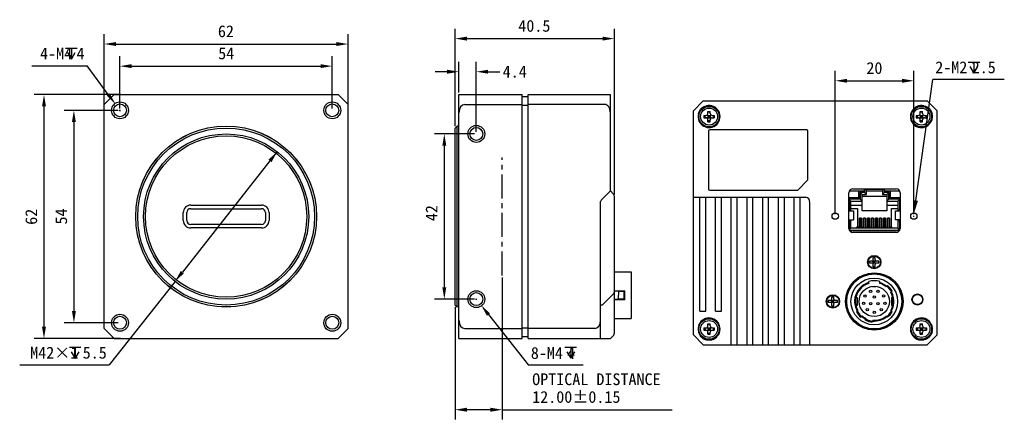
# Model space of a CAD drawing. Header units: millimetres. Extents: x 31 to 282, y 88 to 191.
import ezdxf

# ---------------------------------------------------------------- set-up
doc = ezdxf.new("R2010")
doc.units = ezdxf.units.MM
doc.header["$LTSCALE"] = 16.335
doc.header["$PDMODE"] = 3
doc.header["$PDSIZE"] = 8
doc.linetypes.add('CENTER', pattern=[0.6, 0.375, -0.075, 0.075, -0.075])
doc.layers.get('0').update_dxf_attribs({"linetype": 'CONTINUOUS'})
doc.layers.get('Defpoints').update_dxf_attribs({"linetype": 'CONTINUOUS'})
for name, color, linetype in [('00_COMPONENTS', 7, 'CONTINUOUS'), ('05_ALL_CURVES', 7, 'CONTINUOUS'), ('51__DRAFT_DIMS', 7, 'CONTINUOUS')]:
    doc.layers.add(name, color=color, linetype=linetype)
doc.styles.get("Standard").update_dxf_attribs({"font": 'simfang.ttf'})
doc.dimstyles.new('DIMSTYLE_1', dxfattribs={"dimtxt": 3, "dimasz": 3, "dimexe": 2.5, "dimexo": 0.5, "dimgap": 0.75, "dimtad": 1, "dimdsep": 46, "dimtxsty": 'STANDARD', "dimblk": '_FILLED', "dimblk1": '_FILLED', "dimblk2": '_FILLED', "dimcen": 0.09, "dimclrt": 3, "dimazin": 2, "dimtp": 0.3, "dimtm": 0.3, "dimtfac": 1, "dimtofl": 0, "dimtmove": 0, "dimatfit": 3, "dimldrblk": '_FILLED', "dimfxl": 1, "dimtolj": 1, "dimarcsym": 0})
doc.dimstyles.new('DIMSTYLE_2', dxfattribs={"dimtxt": 3, "dimasz": 3, "dimexe": 2.5, "dimexo": 0.5, "dimtad": 1, "dimdsep": 46, "dimtxsty": 'STANDARD', "dimblk": '_FILLED', "dimblk1": '_FILLED', "dimblk2": '_FILLED', "dimcen": 0.09, "dimclrt": 3, "dimazin": 2, "dimtp": 0.3, "dimtm": 0.3, "dimtfac": 1, "dimtmove": 0, "dimatfit": 2, "dimldrblk": '_FILLED', "dimfxl": 1, "dimtolj": 1, "dimarcsym": 0})
doc.dimstyles.new('DIMSTYLE_3', dxfattribs={"dimtxt": 3, "dimasz": 3, "dimexe": 2.5, "dimexo": 0.5, "dimtad": 1, "dimdsep": 46, "dimtxsty": 'STANDARD', "dimblk": '_FILLED', "dimblk1": '_FILLED', "dimblk2": '_FILLED', "dimcen": 0.09, "dimclrt": 3, "dimazin": 2, "dimtp": 0.1, "dimtm": 0.1, "dimtfac": 1, "dimtofl": 0, "dimtmove": 0, "dimatfit": 1, "dimldrblk": '_FILLED', "dimfxl": 1, "dimtolj": 1, "dimarcsym": 0})
doc.dimstyles.new('DIMSTYLE_5', dxfattribs={"dimtxt": 3, "dimasz": 3, "dimexe": 2.5, "dimexo": 0.5, "dimgap": 0.75, "dimtad": 1, "dimdsep": 46, "dimtxsty": 'STANDARD', "dimblk": '_FILLED', "dimblk1": '_FILLED', "dimblk2": '_FILLED', "dimcen": 0.09, "dimclrt": 3, "dimazin": 2, "dimtp": 0.2, "dimtm": 0.2, "dimtfac": 1, "dimtofl": 0, "dimtmove": 0, "dimatfit": 3, "dimldrblk": '_FILLED', "dimfxl": 1, "dimtolj": 1, "dimarcsym": 0})
doc.dimstyles.get("Standard").update_dxf_attribs({"dimtxt": 3, "dimasz": 3, "dimexe": 2.5, "dimexo": 0.5, "dimtad": 1, "dimdsep": 46, "dimtxsty": 'STANDARD', "dimblk": '_FILLED', "dimblk1": '_FILLED', "dimblk2": '_FILLED', "dimcen": 0.09, "dimclrt": 3, "dimazin": 2, "dimtol": 1, "dimtp": 0.01, "dimtm": 0.01, "dimtfac": 1, "dimtofl": 0, "dimtmove": 0, "dimatfit": 3, "dimldrblk": '_FILLED', "dimfxl": 1, "dimtolj": 1, "dimarcsym": 0})

# ---------------------------------------------------------------- blocks, each defined once
blk = doc.blocks.new('_FILLED')
at = {"color": 0, "linetype": 'ByBlock'}
blk.add_solid([(0, 0), (-1, 0.167), (-1, -0.167)], dxfattribs=at)
blk = doc.blocks.new('*D1')
at = {"layer": '51__DRAFT_DIMS', "color": 0, "lineweight": -2}
for p, q in [((52.74, 167.89), (52.74, 187.37)), ((114.74, 145.66), (114.74, 187.37)), ((55.74, 184.87), (111.74, 184.87))]:
    blk.add_line(p, q, dxfattribs=at)
at = {"layer": 'Defpoints', "color": 0}
for p in [(114.74, 184.87), (52.74, 167.39), (114.74, 145.16)]:
    blk.add_point(p, dxfattribs=at)
at = {"layer": '51__DRAFT_DIMS', "color": 0, "linetype": 'ByBlock', "lineweight": -2, "xscale": 3, "yscale": 3, "zscale": 3, "rotation": 180}
blk.add_blockref('_FILLED', (52.74, 184.87), dxfattribs=at)
at = {"layer": '51__DRAFT_DIMS', "color": 0, "linetype": 'ByBlock', "lineweight": -2, "xscale": 3, "yscale": 3, "zscale": 3}
blk.add_blockref('_FILLED', (114.74, 184.87), dxfattribs=at)
at = {"layer": '51__DRAFT_DIMS', "color": 251, "insert": (83.68, 189.62), "char_height": 3, "attachment_point": 2, "line_spacing_factor": 0.9}
blk.add_mtext('\\A1;62', dxfattribs=at)
blk = doc.blocks.new('*D2')
at = {"layer": '51__DRAFT_DIMS', "color": 0, "lineweight": -2}
for p, q in [((56.74, 168.51), (56.74, 181.75)), ((110.74, 168.51), (110.74, 181.75)), ((59.74, 179.25), (107.74, 179.25))]:
    blk.add_line(p, q, dxfattribs=at)
at = {"layer": 'Defpoints', "color": 0}
for p in [(110.74, 179.25), (56.74, 168.01), (110.74, 168.01)]:
    blk.add_point(p, dxfattribs=at)
at = {"layer": '51__DRAFT_DIMS', "color": 0, "linetype": 'ByBlock', "lineweight": -2, "xscale": 3, "yscale": 3, "zscale": 3, "rotation": 180}
blk.add_blockref('_FILLED', (56.74, 179.25), dxfattribs=at)
at = {"layer": '51__DRAFT_DIMS', "color": 0, "linetype": 'ByBlock', "lineweight": -2, "xscale": 3, "yscale": 3, "zscale": 3}
blk.add_blockref('_FILLED', (110.74, 179.25), dxfattribs=at)
at = {"layer": '51__DRAFT_DIMS', "color": 251, "insert": (83.76, 184), "char_height": 3, "attachment_point": 2, "line_spacing_factor": 0.9}
blk.add_mtext('\\A1;54', dxfattribs=at)
blk = doc.blocks.new('*D3')
at = {"layer": '51__DRAFT_DIMS', "color": 0, "lineweight": -2}
for p, q in [((56.86, 172.01), (34.91, 172.01)), ((37.41, 169.01), (37.41, 113.01)), ((56.86, 110.01), (34.91, 110.01))]:
    blk.add_line(p, q, dxfattribs=at)
at = {"layer": 'Defpoints', "color": 0}
for p in [(57.36, 172.01), (37.41, 110.01), (57.36, 110.01)]:
    blk.add_point(p, dxfattribs=at)
at = {"layer": '51__DRAFT_DIMS', "color": 0, "linetype": 'ByBlock', "lineweight": -2, "xscale": 3, "yscale": 3, "zscale": 3}
for p, rotation in [((37.41, 172.01), 89.99999999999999), ((37.41, 110.01), 270)]:
    blk.add_blockref('_FILLED', p, dxfattribs=dict(at, rotation=rotation))
at = {"layer": '51__DRAFT_DIMS', "color": 251, "insert": (32.66, 140.95), "char_height": 3, "attachment_point": 2, "rotation": 90, "line_spacing_factor": 0.9}
blk.add_mtext('\\A1;62', dxfattribs=at)
blk = doc.blocks.new('*D4')
at = {"layer": '51__DRAFT_DIMS', "color": 0, "lineweight": -2}
for p, q in [((56.24, 168.01), (42.52, 168.01)), ((45.02, 165.01), (45.02, 117.01)), ((56.24, 114.01), (42.52, 114.01))]:
    blk.add_line(p, q, dxfattribs=at)
at = {"layer": 'Defpoints', "color": 0}
for p in [(56.74, 168.01), (45.02, 114.01), (56.74, 114.01)]:
    blk.add_point(p, dxfattribs=at)
at = {"layer": '51__DRAFT_DIMS', "color": 0, "linetype": 'ByBlock', "lineweight": -2, "xscale": 3, "yscale": 3, "zscale": 3}
for p, rotation in [((45.02, 168.01), 90), ((45.02, 114.01), 270)]:
    blk.add_blockref('_FILLED', p, dxfattribs=dict(at, rotation=rotation))
at = {"layer": '51__DRAFT_DIMS', "color": 251, "insert": (40.27, 141.03), "char_height": 3, "attachment_point": 2, "rotation": 90, "line_spacing_factor": 0.9}
blk.add_mtext('\\A1;54', dxfattribs=at)
blk = doc.blocks.new('*D5')
at = {"layer": '51__DRAFT_DIMS', "color": 0, "lineweight": -2}
for p, q in [((96.74, 157.51), (72.6, 126.87)), ((70.74, 124.52), (54.01, 103.28)), ((31.23, 103.28), (54.01, 103.28))]:
    blk.add_line(p, q, dxfattribs=at)
at = {"layer": 'Defpoints', "color": 0}
for p in [(96.74, 157.51), (70.74, 124.52)]:
    blk.add_point(p, dxfattribs=at)
at = {"layer": '51__DRAFT_DIMS', "color": 0, "linetype": 'ByBlock', "lineweight": -2, "xscale": 3, "yscale": 3, "zscale": 3}
for p, rotation in [((96.74, 157.51), 51.76655864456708), ((70.74, 124.52), 231.7665586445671)]:
    blk.add_blockref('_FILLED', p, dxfattribs=dict(at, rotation=rotation))
at = {"layer": '51__DRAFT_DIMS', "color": 251, "insert": (53.38, 107.9), "char_height": 3, "attachment_point": 3, "line_spacing_factor": 0.9}
blk.add_mtext('\\A1;{M42×1{\\fgdt; }5.5}', dxfattribs=at)
blk = doc.blocks.new('*D6')
at = {"layer": '51__DRAFT_DIMS', "color": 0, "lineweight": -2}
for p in [(34.34, 179.33), (53.76, 172.03)]:
    blk.add_line(p, (48.35, 179.33), dxfattribs=at)
at = {"layer": '51__DRAFT_DIMS', "color": 0}
for p, q in [((56.65, 168.01), (56.83, 168.01)), ((56.74, 167.92), (56.74, 168.1))]:
    blk.add_line(p, q, dxfattribs=at)
at = {"layer": 'Defpoints', "color": 0}
for p in [(55.55, 169.62), (57.93, 166.41)]:
    blk.add_point(p, dxfattribs=at)
at = {"layer": '51__DRAFT_DIMS', "color": 0, "linetype": 'ByBlock', "lineweight": -2, "xscale": 3, "yscale": 3, "zscale": 3, "rotation": 306.565357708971}
blk.add_blockref('_FILLED', (55.55, 169.62), dxfattribs=at)
at = {"layer": '51__DRAFT_DIMS', "color": 251, "insert": (47.72, 183.95), "char_height": 3, "attachment_point": 3, "line_spacing_factor": 0.9}
blk.add_mtext('\\A1;{4-M4{\\fgdt; }4}', dxfattribs=at)
blk = doc.blocks.new('*D7')
at = {"layer": '51__DRAFT_DIMS', "color": 0, "lineweight": -2}
for p, q in [((141.97, 164.01), (141.97, 188.75)), ((182.48, 146.6), (182.48, 188.75)), ((144.97, 186.25), (179.48, 186.25))]:
    blk.add_line(p, q, dxfattribs=at)
at = {"layer": 'Defpoints', "color": 0}
for p in [(182.48, 186.25), (141.97, 163.51), (182.48, 146.1)]:
    blk.add_point(p, dxfattribs=at)
at = {"layer": '51__DRAFT_DIMS', "color": 0, "linetype": 'ByBlock', "lineweight": -2, "xscale": 3, "yscale": 3, "zscale": 3, "rotation": 180}
blk.add_blockref('_FILLED', (141.97, 186.25), dxfattribs=at)
at = {"layer": '51__DRAFT_DIMS', "color": 0, "linetype": 'ByBlock', "lineweight": -2, "xscale": 3, "yscale": 3, "zscale": 3}
blk.add_blockref('_FILLED', (182.48, 186.25), dxfattribs=at)
at = {"layer": '51__DRAFT_DIMS', "color": 251, "insert": (162.13, 191), "char_height": 3, "attachment_point": 2, "line_spacing_factor": 0.9}
blk.add_mtext('\\A1;40.5', dxfattribs=at)
blk = doc.blocks.new('*D9')
at = {"layer": '51__DRAFT_DIMS', "color": 0, "lineweight": -2}
for p, q in [((146.87, 162.01), (136.73, 162.01)), ((139.23, 159.01), (139.23, 123.01)), ((146.87, 120.01), (136.73, 120.01))]:
    blk.add_line(p, q, dxfattribs=at)
at = {"layer": 'Defpoints', "color": 0}
for p in [(147.37, 162.01), (139.23, 120.01), (147.37, 120.01)]:
    blk.add_point(p, dxfattribs=at)
at = {"layer": '51__DRAFT_DIMS', "color": 0, "linetype": 'ByBlock', "lineweight": -2, "xscale": 3, "yscale": 3, "zscale": 3}
for p, rotation in [((139.23, 162.01), 90), ((139.23, 120.01), 270)]:
    blk.add_blockref('_FILLED', p, dxfattribs=dict(at, rotation=rotation))
at = {"layer": '51__DRAFT_DIMS', "color": 251, "insert": (134.48, 141.88), "char_height": 3, "attachment_point": 2, "rotation": 90, "line_spacing_factor": 0.9}
blk.add_mtext('\\A1;42', dxfattribs=at)
blk = doc.blocks.new('*D10')
at = {"layer": '51__DRAFT_DIMS', "color": 0}
for p, q in [((147.28, 120.01), (147.46, 120.01)), ((147.37, 119.92), (147.37, 120.1))]:
    blk.add_line(p, q, dxfattribs=at)
at = {"layer": '51__DRAFT_DIMS', "color": 0, "lineweight": -2}
for p in [(150.47, 116.09), (174.58, 103.21)]:
    blk.add_line(p, (160.61, 103.21), dxfattribs=at)
at = {"layer": 'Defpoints', "color": 0}
for p in [(146.14, 121.58), (148.61, 118.44)]:
    blk.add_point(p, dxfattribs=at)
at = {"layer": '51__DRAFT_DIMS', "color": 0, "linetype": 'ByBlock', "lineweight": -2, "xscale": 3, "yscale": 3, "zscale": 3, "rotation": 128.2279395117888}
blk.add_blockref('_FILLED', (148.61, 118.44), dxfattribs=at)
at = {"layer": '51__DRAFT_DIMS', "color": 251, "insert": (161.24, 107.83), "char_height": 3, "attachment_point": 1, "line_spacing_factor": 0.9}
blk.add_mtext('\\A1;{8-M4{\\fgdt; }4}', dxfattribs=at)
blk = doc.blocks.new('*D11')
at = {"layer": '51__DRAFT_DIMS', "color": 0, "lineweight": -2}
for p, q in [((238.66, 141.61), (238.66, 178.03)), ((258.66, 141.61), (258.66, 178.03)), ((241.66, 175.53), (255.66, 175.53))]:
    blk.add_line(p, q, dxfattribs=at)
at = {"layer": 'Defpoints', "color": 0}
for p in [(258.66, 175.53), (238.66, 141.11), (258.66, 141.11)]:
    blk.add_point(p, dxfattribs=at)
at = {"layer": '51__DRAFT_DIMS', "color": 0, "linetype": 'ByBlock', "lineweight": -2, "xscale": 3, "yscale": 3, "zscale": 3, "rotation": 180}
blk.add_blockref('_FILLED', (238.66, 175.53), dxfattribs=at)
at = {"layer": '51__DRAFT_DIMS', "color": 0, "linetype": 'ByBlock', "lineweight": -2, "xscale": 3, "yscale": 3, "zscale": 3}
blk.add_blockref('_FILLED', (258.66, 175.53), dxfattribs=at)
at = {"layer": '51__DRAFT_DIMS', "color": 251, "insert": (248.63, 180.28), "char_height": 3, "attachment_point": 2, "line_spacing_factor": 0.9}
blk.add_mtext('\\A1;20', dxfattribs=at)
blk = doc.blocks.new('*D12')
at = {"layer": '51__DRAFT_DIMS', "color": 0, "lineweight": -2}
for p in [(259.2, 145.07), (281.66, 175.82)]:
    blk.add_line(p, (263.46, 175.82), dxfattribs=at)
at = {"layer": '51__DRAFT_DIMS', "color": 0}
for p, q in [((258.57, 141.11), (258.75, 141.11)), ((258.66, 141.02), (258.66, 141.2))]:
    blk.add_line(p, q, dxfattribs=at)
at = {"layer": 'Defpoints', "color": 0}
for p in [(258.79, 142.1), (258.52, 140.12)]:
    blk.add_point(p, dxfattribs=at)
at = {"layer": '51__DRAFT_DIMS', "color": 0, "linetype": 'ByBlock', "lineweight": -2, "xscale": 3, "yscale": 3, "zscale": 3, "rotation": 262.1196134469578}
blk.add_blockref('_FILLED', (258.79, 142.1), dxfattribs=at)
at = {"layer": '51__DRAFT_DIMS', "color": 251, "insert": (264.09, 180.45), "char_height": 3, "attachment_point": 1, "line_spacing_factor": 0.9}
blk.add_mtext('\\A1;{2-M2{\\fgdt; }2.5}', dxfattribs=at)
blk = doc.blocks.new('*D13')
at = {"layer": '51__DRAFT_DIMS', "color": 0, "lineweight": -2}
for p, q in [((153.97, 125.51), (153.97, 89.4)), ((141.97, 118.01), (141.97, 89.4)), ((150.97, 91.9), (144.97, 91.9)), ((153.97, 91.9), (197.15, 91.9))]:
    blk.add_line(p, q, dxfattribs=at)
at = {"layer": 'Defpoints', "color": 0}
for p in [(153.97, 126.01), (141.97, 118.51), (141.97, 91.9)]:
    blk.add_point(p, dxfattribs=at)
at = {"layer": '51__DRAFT_DIMS', "color": 0, "linetype": 'ByBlock', "lineweight": -2, "xscale": 3, "yscale": 3, "zscale": 3, "rotation": 180}
blk.add_blockref('_FILLED', (141.97, 91.9), dxfattribs=at)
at = {"layer": '51__DRAFT_DIMS', "color": 0, "linetype": 'ByBlock', "lineweight": -2, "xscale": 3, "yscale": 3, "zscale": 3}
blk.add_blockref('_FILLED', (153.97, 91.9), dxfattribs=at)
at = {"layer": '51__DRAFT_DIMS', "color": 251, "insert": (161.58, 101.15), "char_height": 3, "attachment_point": 1, "line_spacing_factor": 0.9}
blk.add_mtext('\\A1;OPTICAL DISTANCE\\P12.00%%p0.15', dxfattribs=at)
blk = doc.blocks.new('*D16')
at = {"color": 0, "lineweight": -2}
for p, q in [((142.94, 172.51), (142.94, 180.33)), ((147.37, 162.51), (147.37, 180.33)), ((139.94, 177.83), (136.94, 177.83)), ((150.37, 177.83), (153.37, 177.83))]:
    blk.add_line(p, q, dxfattribs=at)
at = {"layer": 'Defpoints', "color": 0}
for p in [(142.94, 177.83), (142.94, 172.01), (147.37, 162.01)]:
    blk.add_point(p, dxfattribs=at)
at = {"color": 0, "linetype": 'ByBlock', "lineweight": -2, "xscale": 3, "yscale": 3, "zscale": 3}
blk.add_blockref('_FILLED', (142.94, 177.83), dxfattribs=at)
at = {"color": 0, "linetype": 'ByBlock', "lineweight": -2, "xscale": 3, "yscale": 3, "zscale": 3, "rotation": 180}
blk.add_blockref('_FILLED', (147.37, 177.83), dxfattribs=at)
at = {"color": 0, "insert": (157.14, 177.83), "char_height": 3, "attachment_point": 5}
blk.add_mtext('\\A1;4.4{}{{\\H0.7x;}{}}', dxfattribs=at)

msp = doc.modelspace()

# ---------------------------------------------------------------- linework, layer by layer
at = {"layer": '00_COMPONENTS', "color": 7}
for p, q in [((52.74, 169.514), (55.24, 172.014)), ((55.24, 172.014), (112.24, 172.014)), ((112.24, 172.014), (114.74, 169.514)), ((142.944, 110.014), (142.944, 172.014)), ((142.944, 172.014), (159.074, 172.014)), ((159.074, 110.014), (159.074, 172.014)), ((159.074, 171.512), (160.574, 171.512)), ((160.574, 110.014), (160.574, 172.014)), ((160.574, 172.014), (181.479, 172.014)), ((181.479, 147.514), (181.479, 172.014)), ((202.573, 167.923), (205.073, 170.423)), ((205.073, 170.423), (262.073, 170.423)), ((262.073, 170.423), (264.573, 167.923)), ((52.74, 112.514), (52.74, 169.514)), ((114.74, 112.514), (114.74, 169.514)), ((144.444, 169.514), (159.074, 169.514)), ((159.074, 169.304), (160.574, 169.304)), ((179.979, 169.514), (160.574, 169.514)), ((202.573, 110.923), (202.573, 167.923)), ((205.917, 169.145), (205.964, 168.951)), ((261.23, 169.145), (261.183, 168.951)), ((264.573, 110.923), (264.573, 167.923)), ((203.852, 167.08), (204.046, 167.033)), ((205.273, 166.723), (205.273, 166.123)), ((205.273, 166.723), (205.773, 166.723)), ((205.273, 166.123), (205.773, 166.123)), ((205.46, 166.723), (205.46, 166.123)), ((206.127, 165.977), (207.02, 166.87)), ((206.127, 166.87), (207.02, 165.977)), ((206.273, 167.223), (206.273, 167.723)), ((206.273, 167.723), (206.873, 167.723)), ((206.873, 167.537), (206.273, 167.537)), ((206.273, 166.723), (206.273, 166.123)), ((206.273, 166.723), (206.873, 166.723)), ((206.873, 166.423), (206.273, 166.423)), ((206.273, 166.123), (206.873, 166.123)), ((206.273, 165.123), (206.273, 165.623)), ((206.873, 165.31), (206.273, 165.31)), ((206.573, 166.723), (206.573, 166.123)), ((206.873, 167.223), (206.873, 167.723)), ((206.873, 166.723), (206.873, 166.123)), ((206.873, 165.123), (206.873, 165.623)), ((207.373, 166.723), (207.873, 166.723)), ((207.373, 166.123), (207.873, 166.123)), ((207.687, 166.723), (207.687, 166.123)), ((207.873, 166.723), (207.873, 166.123)), ((259.273, 166.723), (259.273, 166.123)), ((259.273, 166.723), (259.773, 166.723)), ((259.273, 166.123), (259.773, 166.123)), ((259.46, 166.723), (259.46, 166.123)), ((260.127, 165.977), (261.02, 166.87)), ((260.127, 166.87), (261.02, 165.977)), ((260.273, 167.223), (260.273, 167.723)), ((260.273, 167.723), (260.873, 167.723)), ((260.873, 167.537), (260.273, 167.537)), ((260.273, 166.723), (260.273, 166.123)), ((260.273, 166.723), (260.873, 166.723)), ((260.873, 166.423), (260.273, 166.423)), ((260.273, 166.123), (260.873, 166.123)), ((260.273, 165.123), (260.273, 165.623)), ((260.873, 165.31), (260.273, 165.31)), ((260.573, 166.723), (260.573, 166.123)), ((260.873, 167.223), (260.873, 167.723)), ((260.873, 166.723), (260.873, 166.123)), ((260.873, 165.123), (260.873, 165.623)), ((261.373, 166.723), (261.873, 166.723)), ((261.373, 166.123), (261.873, 166.123)), ((261.687, 166.723), (261.687, 166.123)), ((261.873, 166.723), (261.873, 166.123)), ((263.295, 167.08), (263.101, 167.033)), ((141.974, 163.514), (142.466, 164.005)), ((141.974, 118.514), (141.974, 163.514)), ((142.944, 164.014), (142.466, 164.005)), ((142.466, 118.022), (142.466, 164.005)), ((206.273, 165.123), (206.873, 165.123)), ((231.423, 163.033), (206.723, 163.033)), ((260.273, 165.123), (260.873, 165.123)), ((206.423, 162.733), (206.423, 148.033)), ((231.723, 150.458), (231.723, 162.733)), ((231.636, 150.245), (229.211, 147.821)), ((243.153, 148.08), (254.153, 148.08)), ((246.074, 147.735), (246.074, 148.08)), ((246.574, 147.782), (246.074, 147.885)), ((251.174, 147.885), (246.074, 147.885)), ((246.574, 146.585), (246.574, 147.782)), ((250.674, 147.782), (251.174, 147.885)), ((250.674, 147.782), (250.674, 146.585)), ((251.174, 147.735), (251.174, 148.08)), ((181.479, 147.514), (179.125, 145.16)), ((182.186, 146.807), (181.479, 147.514)), ((182.479, 111.428), (182.479, 146.1)), ((202.573, 145.923), (231.223, 145.923)), ((204.223, 116.97), (204.223, 145.923)), ((205.723, 116.97), (205.723, 145.923)), ((206.723, 147.733), (228.999, 147.733)), ((208.223, 116.97), (208.223, 145.923)), ((209.723, 116.97), (209.723, 145.923)), ((212.223, 108.423), (212.223, 145.923)), ((213.723, 108.423), (213.723, 145.923)), ((216.223, 108.423), (216.223, 145.923)), ((217.723, 108.423), (217.723, 145.923)), ((220.223, 108.423), (220.223, 145.923)), ((221.723, 108.423), (221.723, 145.923)), ((224.223, 108.423), (224.223, 145.923)), ((225.723, 108.423), (225.723, 145.923)), ((228.223, 108.423), (228.223, 145.923)), ((229.723, 108.423), (229.723, 145.923)), ((242.153, 137.98), (242.153, 147.08)), ((244.574, 145.734), (242.153, 145.734)), ((244.624, 145.635), (242.153, 145.635)), ((242.169, 145.395), (242.169, 145.085)), ((242.669, 144.895), (242.169, 145.395)), ((244.974, 145.395), (242.169, 145.395)), ((245.824, 147.485), (242.239, 147.485)), ((244.574, 147.485), (244.574, 145.734)), ((244.624, 145.735), (244.574, 145.85)), ((244.624, 145.735), (244.574, 145.735)), ((244.624, 147.485), (244.624, 145.635)), ((244.974, 147.085), (244.974, 145.395)), ((245.474, 146.585), (244.974, 147.085)), ((246.074, 147.085), (244.974, 147.085)), ((245.474, 144.895), (244.974, 145.395)), ((245.474, 142.435), (245.474, 146.585)), ((245.474, 146.585), (246.574, 146.585)), ((251.774, 146.085), (245.474, 146.085)), ((246.074, 147.735), (246.074, 147.085)), ((246.574, 146.585), (246.074, 147.085)), ((246.574, 147.585), (250.674, 147.585)), ((250.674, 146.585), (251.174, 147.085)), ((250.674, 146.585), (251.774, 146.585)), ((251.174, 147.085), (251.174, 147.735)), ((252.274, 147.085), (251.174, 147.085)), ((255.067, 147.485), (251.424, 147.485)), ((251.774, 146.585), (252.274, 147.085)), ((251.774, 146.585), (251.774, 142.435)), ((251.774, 144.895), (252.274, 145.395)), ((252.274, 145.395), (252.274, 147.085)), ((255.079, 145.395), (252.274, 145.395)), ((252.624, 145.635), (252.624, 147.485)), ((252.624, 145.735), (252.674, 145.85)), ((252.624, 145.735), (252.674, 145.735)), ((255.153, 145.635), (252.624, 145.635)), ((252.674, 145.734), (252.674, 147.485)), ((255.153, 145.734), (252.674, 145.734)), ((254.579, 144.895), (255.079, 145.395)), ((255.079, 145.085), (255.079, 145.395)), ((255.153, 147.08), (255.153, 137.98)), ((74.74, 143.914), (92.74, 143.914)), ((74.74, 143.014), (92.74, 143.014)), ((178.979, 110.014), (178.979, 144.807)), ((232.223, 108.423), (232.223, 144.509)), ((242.169, 145.085), (242.169, 142.925)), ((242.169, 142.925), (242.169, 142.685)), ((242.669, 142.435), (242.669, 144.895)), ((242.669, 144.895), (245.474, 144.895)), ((245.474, 143.835), (242.669, 143.835)), ((242.669, 143.035), (244.304, 143.035)), ((244.304, 143.035), (244.304, 138.335)), ((251.774, 144.895), (254.579, 144.895)), ((254.579, 143.835), (251.774, 143.835)), ((252.944, 138.335), (252.944, 143.035)), ((252.944, 143.035), (254.579, 143.035)), ((254.579, 144.895), (254.579, 142.435)), ((255.079, 142.925), (255.079, 145.085)), ((255.079, 142.685), (255.079, 142.925)), ((72.84, 140.014), (72.84, 142.014)), ((73.74, 140.014), (73.74, 142.014)), ((93.74, 142.014), (93.74, 140.014)), ((94.64, 142.014), (94.64, 140.014)), ((242.153, 142.435), (243.269, 142.435)), ((242.169, 142.685), (242.669, 142.685)), ((243.269, 142.435), (243.269, 140.135)), ((244.804, 138.235), (244.804, 140.561)), ((245.304, 140.561), (244.804, 140.561)), ((244.844, 140.561), (244.844, 138.085)), ((245.264, 138.085), (245.264, 140.561)), ((245.304, 140.561), (245.304, 138.235)), ((251.774, 142.435), (245.474, 142.435)), ((245.824, 138.235), (245.824, 140.561)), ((246.324, 140.561), (245.824, 140.561)), ((245.824, 140.275), (245.839, 140.237)), ((245.864, 140.561), (245.864, 138.085)), ((246.284, 140.561), (246.284, 138.085)), ((246.308, 140.237), (246.324, 140.275)), ((246.324, 140.561), (246.324, 138.235)), ((246.844, 138.235), (246.844, 140.561)), ((247.344, 140.561), (246.844, 140.561)), ((246.884, 140.561), (246.884, 138.085)), ((247.304, 138.085), (247.304, 140.561)), ((247.344, 140.561), (247.344, 138.235)), ((247.864, 138.235), (247.864, 140.561)), ((248.364, 140.561), (247.864, 140.561)), ((247.864, 140.275), (247.879, 140.237)), ((247.904, 140.561), (247.904, 138.085)), ((248.324, 140.561), (248.324, 138.085)), ((248.348, 140.237), (248.364, 140.275)), ((248.364, 140.561), (248.364, 138.235)), ((248.884, 138.235), (248.884, 140.561)), ((249.384, 140.561), (248.884, 140.561)), ((248.924, 140.561), (248.924, 138.085)), ((249.344, 138.085), (249.344, 140.561)), ((249.384, 140.561), (249.384, 138.235)), ((249.904, 138.235), (249.904, 140.561)), ((250.404, 140.561), (249.904, 140.561)), ((249.904, 140.275), (249.919, 140.237)), ((249.944, 140.561), (249.944, 138.085)), ((250.364, 140.561), (250.364, 138.085)), ((250.388, 140.237), (250.404, 140.275)), ((250.404, 140.561), (250.404, 138.235)), ((250.924, 138.235), (250.924, 140.561)), ((251.424, 140.561), (250.924, 140.561)), ((250.964, 140.561), (250.964, 138.085)), ((251.384, 138.085), (251.384, 140.561)), ((251.424, 140.561), (251.424, 138.235)), ((251.944, 138.235), (251.944, 140.561)), ((252.444, 140.561), (251.944, 140.561)), ((251.944, 140.275), (251.959, 140.237)), ((251.984, 140.561), (251.984, 138.085)), ((252.404, 140.561), (252.404, 138.085)), ((252.428, 140.237), (252.444, 140.275)), ((252.444, 140.561), (252.444, 138.235)), ((253.978, 140.135), (253.978, 142.435)), ((253.978, 142.435), (255.153, 142.435)), ((254.579, 142.685), (255.153, 142.685)), ((92.74, 139.014), (74.74, 139.014)), ((92.74, 138.114), (74.74, 138.114)), ((242.153, 140.135), (243.269, 140.135)), ((242.169, 139.885), (242.169, 139.645)), ((242.669, 139.885), (242.169, 139.885)), ((242.169, 139.645), (242.169, 137.806)), ((242.669, 138.085), (242.216, 137.632)), ((242.669, 138.085), (242.669, 140.135)), ((254.579, 138.085), (242.669, 138.085)), ((244.024, 138.085), (244.024, 138.235)), ((244.824, 138.235), (244.024, 138.235)), ((244.804, 138.335), (244.304, 138.335)), ((244.804, 138.935), (244.844, 138.935)), ((244.824, 138.235), (244.824, 138.085)), ((245.264, 138.935), (245.304, 138.935)), ((245.864, 138.235), (245.264, 138.235)), ((246.884, 138.235), (246.284, 138.235)), ((246.844, 138.935), (246.884, 138.935)), ((247.304, 138.935), (247.344, 138.935)), ((247.904, 138.235), (247.304, 138.235)), ((248.924, 138.235), (248.324, 138.235)), ((248.884, 138.935), (248.924, 138.935)), ((249.344, 138.935), (249.384, 138.935)), ((249.944, 138.235), (249.344, 138.235)), ((250.964, 138.235), (250.364, 138.235)), ((250.924, 138.935), (250.964, 138.935)), ((251.384, 138.935), (251.424, 138.935)), ((251.984, 138.235), (251.384, 138.235)), ((252.424, 138.085), (252.424, 138.235)), ((252.424, 138.235), (253.224, 138.235)), ((252.944, 138.335), (252.444, 138.335)), ((253.224, 138.235), (253.224, 138.085)), ((255.153, 140.135), (253.978, 140.135)), ((254.579, 140.135), (254.579, 138.085)), ((255.153, 139.885), (254.579, 139.885)), ((254.579, 138.085), (255.064, 137.6)), ((255.079, 139.645), (255.079, 139.885)), ((255.079, 137.685), (255.079, 139.645)), ((242.235, 137.585), (255.058, 137.585)), ((242.419, 137.435), (254.829, 137.435)), ((254.153, 136.98), (243.153, 136.98)), ((248.323, 129.973), (248.323, 130.619)), ((248.323, 130.619), (248.823, 130.619)), ((248.823, 130.602), (248.323, 130.602)), ((248.823, 129.973), (248.823, 130.619)), ((247.378, 129.673), (247.378, 129.173)), ((248.023, 129.673), (247.378, 129.673)), ((248.023, 129.173), (247.378, 129.173)), ((247.395, 129.173), (247.395, 129.673)), ((248.236, 129.085), (248.911, 129.761)), ((248.236, 129.761), (248.911, 129.085)), ((248.323, 129.173), (248.323, 129.673)), ((248.823, 129.673), (248.323, 129.673)), ((248.823, 129.423), (248.323, 129.423)), ((248.823, 129.173), (248.323, 129.173)), ((248.323, 128.228), (248.323, 128.873)), ((248.823, 128.244), (248.323, 128.244)), ((248.323, 128.228), (248.823, 128.228)), ((248.573, 129.173), (248.573, 129.673)), ((248.823, 129.173), (248.823, 129.673)), ((248.823, 128.228), (248.823, 128.873)), ((249.769, 129.673), (249.123, 129.673)), ((249.769, 129.173), (249.123, 129.173)), ((249.752, 129.173), (249.752, 129.673)), ((249.769, 129.673), (249.769, 129.173)), ((182.479, 126.976), (186.779, 126.976)), ((186.779, 126.975), (186.779, 115.077)), ((247.179, 124.025), (247.178, 124.494)), ((248.18, 123.264), (248.18, 123.235)), ((248.18, 123.235), (248.98, 123.236)), ((248.98, 123.236), (248.98, 123.265)), ((249.979, 124.029), (249.978, 124.497)), ((251.613, 123.159), (251.963, 123.454)), ((179.479, 118.561), (182.186, 121.268)), ((182.479, 122.169), (185.179, 122.169)), ((182.479, 122.103), (185.179, 122.103)), ((183.558, 122.02), (182.479, 122.02)), ((183.558, 122.02), (183.939, 122.019)), ((183.939, 122.019), (184.279, 122.019)), ((184.279, 122.019), (184.598, 122.019)), ((184.598, 122.019), (185.003, 122.02)), ((185.004, 120.02), (185.004, 122.02)), ((185.004, 121.826), (185.179, 121.826)), ((185.004, 120.843), (185.179, 120.843)), ((185.004, 120.243), (185.179, 120.243)), ((185.179, 119.869), (185.179, 122.169)), ((237.823, 119.973), (237.823, 120.619)), ((237.823, 120.619), (238.323, 120.619)), ((238.323, 120.602), (237.823, 120.602)), ((238.323, 119.973), (238.323, 120.619)), ((243.889, 120.43), (244.233, 120.431)), ((244.233, 120.431), (244.235, 118.431)), ((253.122, 122.076), (252.772, 121.782)), ((252.933, 120.441), (252.935, 118.441)), ((252.933, 120.441), (253.276, 120.441)), ((141.974, 118.514), (142.466, 118.022)), ((142.944, 118.014), (142.466, 118.022)), ((178.979, 118.561), (179.479, 118.561)), ((182.479, 120.02), (183.558, 120.02)), ((185.179, 119.882), (182.479, 119.882)), ((185.179, 119.869), (182.479, 119.869)), ((183.939, 120.019), (183.558, 120.02)), ((184.279, 120.019), (183.939, 120.019)), ((184.596, 120.019), (184.279, 120.019)), ((185.003, 120.02), (184.596, 120.019)), ((185.004, 120.175), (185.179, 120.175)), ((236.878, 119.673), (236.878, 119.173)), ((237.523, 119.673), (236.878, 119.673)), ((237.523, 119.173), (236.878, 119.173)), ((236.895, 119.173), (236.895, 119.673)), ((237.736, 119.085), (238.411, 119.761)), ((237.736, 119.761), (238.411, 119.085)), ((237.823, 119.173), (237.823, 119.673)), ((238.323, 119.673), (237.823, 119.673)), ((238.323, 119.423), (237.823, 119.423)), ((238.323, 119.173), (237.823, 119.173)), ((237.823, 118.228), (237.823, 118.873)), ((238.323, 118.244), (237.823, 118.244)), ((237.823, 118.228), (238.323, 118.228)), ((238.073, 119.173), (238.073, 119.673)), ((238.323, 119.173), (238.323, 119.673)), ((238.323, 118.228), (238.323, 118.873)), ((239.269, 119.673), (238.623, 119.673)), ((239.269, 119.173), (238.623, 119.173)), ((239.252, 119.173), (239.252, 119.673)), ((239.269, 119.673), (239.269, 119.173)), ((244.235, 118.431), (243.892, 118.43)), ((253.278, 118.441), (252.935, 118.441)), ((204.223, 116.97), (205.723, 116.97)), ((208.223, 116.97), (209.723, 116.97)), ((244.046, 116.795), (244.396, 117.089)), ((245.555, 115.712), (245.205, 115.418)), ((251.972, 115.425), (251.622, 115.719)), ((252.777, 117.099), (253.128, 116.806)), ((159.074, 112.724), (160.574, 112.724)), ((182.479, 115.076), (186.779, 115.076)), ((205.273, 112.723), (205.273, 112.123)), ((205.273, 112.723), (205.773, 112.723)), ((205.46, 112.723), (205.46, 112.123)), ((206.127, 111.977), (207.02, 112.87)), ((206.127, 112.87), (207.02, 111.977)), ((206.273, 113.223), (206.273, 113.723)), ((206.273, 113.723), (206.873, 113.723)), ((206.873, 113.537), (206.273, 113.537)), ((206.273, 112.723), (206.273, 112.123)), ((206.273, 112.723), (206.873, 112.723)), ((206.573, 112.723), (206.573, 112.123)), ((206.873, 113.223), (206.873, 113.723)), ((206.873, 112.723), (206.873, 112.123)), ((207.373, 112.723), (207.873, 112.723)), ((207.687, 112.723), (207.687, 112.123)), ((207.873, 112.723), (207.873, 112.123)), ((246.382, 114.67), (246.499, 115.112)), ((248.239, 114.648), (248.121, 114.206)), ((259.273, 112.723), (259.273, 112.123)), ((259.273, 112.723), (259.773, 112.723)), ((259.46, 112.723), (259.46, 112.123)), ((260.127, 111.977), (261.02, 112.87)), ((260.127, 112.87), (261.02, 111.977)), ((260.273, 113.223), (260.273, 113.723)), ((260.273, 113.723), (260.873, 113.723)), ((260.873, 113.537), (260.273, 113.537)), ((260.273, 112.723), (260.273, 112.123)), ((260.273, 112.723), (260.873, 112.723)), ((260.573, 112.723), (260.573, 112.123)), ((260.873, 113.223), (260.873, 113.723)), ((260.873, 112.723), (260.873, 112.123)), ((261.373, 112.723), (261.873, 112.723)), ((261.687, 112.723), (261.687, 112.123)), ((261.873, 112.723), (261.873, 112.123)), ((55.24, 110.014), (52.74, 112.514)), ((114.74, 112.514), (112.24, 110.014)), ((144.444, 112.514), (159.074, 112.514)), ((159.074, 110.516), (160.574, 110.516)), ((177.479, 112.514), (160.574, 112.514)), ((181.479, 110.014), (182.186, 110.721)), ((205.073, 108.423), (202.573, 110.923)), ((204.046, 111.813), (203.852, 111.766)), ((205.273, 112.123), (205.773, 112.123)), ((206.873, 112.423), (206.273, 112.423)), ((206.273, 112.123), (206.873, 112.123)), ((206.273, 111.123), (206.273, 111.623)), ((206.873, 111.31), (206.273, 111.31)), ((206.273, 111.123), (206.873, 111.123)), ((206.873, 111.123), (206.873, 111.623)), ((207.373, 112.123), (207.873, 112.123)), ((259.273, 112.123), (259.773, 112.123)), ((260.873, 112.423), (260.273, 112.423)), ((260.273, 112.123), (260.873, 112.123)), ((260.273, 111.123), (260.273, 111.623)), ((260.873, 111.31), (260.273, 111.31)), ((260.273, 111.123), (260.873, 111.123)), ((260.873, 111.123), (260.873, 111.623)), ((261.373, 112.123), (261.873, 112.123)), ((264.573, 110.923), (262.073, 108.423)), ((263.295, 111.766), (263.101, 111.813)), ((55.24, 110.014), (112.24, 110.014)), ((142.944, 110.014), (159.074, 110.014)), ((160.574, 110.014), (181.479, 110.014)), ((205.073, 108.423), (262.073, 108.423)), ((205.964, 109.896), (205.917, 109.701)), ((261.23, 109.701), (261.183, 109.896))]:
    msp.add_line(p, q, dxfattribs=at)
at = {"layer": '00_COMPONENTS', "color": 4}
msp.add_line((244.844, 138.235), (244.824, 138.235), dxfattribs=at)
at = {"layer": '00_COMPONENTS', "color": 7}
for centre, radius in [((56.74, 168.014), 2.15), ((56.74, 168.014), 1.65), ((110.74, 168.014), 2.15), ((110.74, 168.014), 1.65), ((206.573, 166.423), 2.6), ((206.573, 166.423), 2.15), ((260.573, 166.423), 2.6), ((260.573, 166.423), 2.15), ((83.74, 141.014), 23), ((83.74, 141.014), 22.992), ((83.74, 141.014), 22.5), ((147.374, 162.014), 2.15), ((147.374, 162.014), 1.65), ((83.74, 141.014), 21), ((83.74, 141.014), 20.5), ((238.656, 141.112), 0.8), ((258.656, 141.112), 0.8), ((248.573, 129.423), 1.7), ((248.573, 129.423), 1.6), ((248.598, 119.423), 7.3), ((248.598, 119.423), 7.1), ((248.584, 119.436), 7), ((248.584, 119.436), 5.95), ((248.584, 119.436), 3.85), ((147.374, 120.014), 2.15), ((147.374, 120.014), 1.65), ((238.073, 119.423), 1.7), ((238.073, 119.423), 1.6), ((246.202, 120.813), 0.3), ((247.631, 122.014), 0.3), ((248.583, 120.536), 0.3), ((249.531, 122.017), 0.3), ((250.962, 120.818), 0.3), ((259.573, 119.923), 1.4), ((259.573, 119.923), 1.3), ((245.875, 118.952), 0.3), ((247.635, 118.884), 0.3), ((249.535, 118.887), 0.3), ((251.295, 118.959), 0.3), ((56.74, 114.014), 2.15), ((56.74, 114.014), 1.65), ((110.74, 114.014), 2.15), ((110.74, 114.014), 1.65), ((246.817, 117.324), 0.3), ((248.587, 116.686), 0.3), ((250.357, 117.328), 0.3), ((206.573, 112.423), 2.6), ((206.573, 112.423), 2.15), ((260.573, 112.423), 2.6), ((260.573, 112.423), 2.15)]:
    msp.add_circle(centre, radius, dxfattribs=at)
for centre, radius, start, end in [((206.573, 166.423), 2.8, 166.43356, 103.56644), ((260.573, 166.423), 2.8, 76.43356, 13.56644), ((205.773, 167.223), 0.5, 270, 360), ((205.773, 165.623), 0.5, 0, 90), ((207.373, 167.223), 0.5, 180, 270), ((207.373, 165.623), 0.5, 90, 180), ((259.773, 167.223), 0.5, 270, 360), ((259.773, 165.623), 0.5, 0, 90), ((261.373, 167.223), 0.5, 180, 270), ((261.373, 165.623), 0.5, 90, 180), ((206.723, 162.733), 0.3, 90, 180), ((231.423, 162.733), 0.3, 0, 90), ((231.423, 150.458), 0.3, 315, 360), ((206.723, 148.033), 0.3, 180, 270), ((228.999, 148.033), 0.3, 270, 315), ((243.153, 147.08), 1, 90, 180), ((254.153, 147.08), 1, 0, 90), ((181.479, 146.1), 1, 0, 45), ((245.824, 147.735), 0.25, 269.99998, 359.99998), ((251.424, 147.735), 0.25, 179.99998, 269.99998), ((255.329, 145.085), 0.25, 134.74409, 179.99998), ((74.74, 142.014), 1.9, 90, 180), ((74.74, 142.014), 1, 90, 180), ((92.74, 142.014), 1.9, 0, 90), ((92.74, 142.014), 1, 0, 90), ((179.479, 144.807), 0.5, 135, 180), ((255.329, 142.925), 0.25, 179.99998, 225.29678), ((74.74, 140.014), 1.9, 180, 270), ((74.74, 140.014), 1, 180, 270), ((92.74, 140.014), 1.9, 270, 360), ((92.74, 140.014), 1, 270, 360), ((241.919, 139.645), 0.25, 359.99998, 20.28885), ((243.153, 137.98), 1, 180, 270), ((245.053, 138.76), 0.457, 117.35207, 123.12647), ((245.053, 138.76), 0.457, 56.73872, 62.52252), ((245.746, 140.199), 0.1, 320.8437, 21.80138), ((245.764, 139.575), 0.1, 359.99998, 53.01351), ((246.384, 139.575), 0.1, 126.98682, 179.99998), ((246.401, 140.199), 0.1, 158.19857, 219.15675), ((247.093, 138.76), 0.457, 117.36999, 123.14572), ((247.093, 138.76), 0.457, 56.75797, 62.54042), ((247.786, 140.199), 0.1, 320.8437, 21.80138), ((247.804, 139.575), 0.1, 359.99998, 53.01351), ((248.424, 139.575), 0.1, 126.98682, 179.99998), ((248.441, 140.199), 0.1, 158.19857, 219.15675), ((249.134, 138.76), 0.457, 117.3879, 123.16497), ((249.134, 138.76), 0.457, 56.77723, 62.55833), ((249.826, 140.199), 0.1, 320.8437, 21.80138), ((249.844, 139.575), 0.1, 359.99998, 53.01351), ((250.464, 139.575), 0.1, 126.98682, 179.99998), ((250.481, 140.199), 0.1, 158.19857, 219.15675), ((251.174, 138.76), 0.457, 117.40581, 123.18422), ((251.174, 138.76), 0.457, 56.79648, 62.57623), ((251.866, 140.199), 0.1, 320.8437, 21.80138), ((251.884, 139.575), 0.1, 359.99998, 53.01351), ((252.504, 139.575), 0.1, 126.98682, 179.99998), ((252.521, 140.199), 0.1, 158.19857, 219.15675), ((254.153, 137.98), 1, 270, 360), ((255.329, 139.645), 0.25, 134.70238, 179.99998), ((242.419, 137.685), 0.25, 240.04825, 269.99998), ((254.829, 137.685), 0.25, 269.99998, 359.99998), ((248.023, 129.973), 0.3, 270, 360), ((248.023, 128.873), 0.3, 0, 90), ((249.123, 129.973), 0.3, 180, 270), ((249.123, 128.873), 0.3, 90, 180), ((248.584, 119.436), 5, 106.32752, 230.4257), ((248.584, 119.436), 4.8, 107.02508, 209.26039), ((248.584, 119.436), 5.25, 74.6013, 105.53332), ((248.584, 119.436), 5, 309.70892, 73.80711), ((248.584, 119.436), 4.8, 50.87424, 73.10955), ((248.584, 119.436), 5.25, 30.19642, 49.9382), ((181.479, 121.975), 1, 315, 360), ((248.584, 119.436), 4.8, 330.87424, 29.26039), ((237.523, 119.973), 0.3, 270, 360), ((237.523, 118.873), 0.3, 0, 90), ((238.623, 119.973), 0.3, 180, 270), ((238.623, 118.873), 0.3, 90, 180), ((206.573, 112.423), 2.8, 256.43356, 193.56644), ((248.584, 119.436), 5.25, 210.19642, 229.9382), ((248.584, 119.436), 5, 230.43707, 265.42634), ((248.584, 119.436), 4.8, 230.87424, 244.26039), ((248.584, 119.436), 5, 265.43707, 309.69755), ((248.584, 119.436), 4.8, 265.87424, 309.26039), ((248.584, 119.436), 5.25, 310.19642, 329.9382), ((260.573, 112.423), 2.8, 346.43356, 283.56644), ((205.773, 113.223), 0.5, 270, 360), ((207.373, 113.223), 0.5, 180, 270), ((248.584, 119.436), 5.25, 245.19642, 264.9382), ((259.773, 113.223), 0.5, 270, 360), ((261.373, 113.223), 0.5, 180, 270), ((181.479, 111.428), 1, 315, 360), ((205.773, 111.623), 0.5, 0, 90), ((207.373, 111.623), 0.5, 90, 180), ((259.773, 111.623), 0.5, 0, 90), ((261.373, 111.623), 0.5, 90, 180)]:
    msp.add_arc(centre, radius, start, end, dxfattribs=at)
for centre, major_axis, start_param, end_param in [((144.444, 167.393), (0, -2.121), 3.1415927, 4.712389), ((179.979, 167.393), (0, -2.121), 1.5707963, 3.1415927), ((231.223, 144.509), (0, 1.414), -1.5707963, 0), ((144.444, 114.635), (0, -2.121), -1.5707963, 0), ((177.479, 114.635), (0, 2.121), 3.1415927, 4.712389)]:
    msp.add_ellipse(centre, major_axis=major_axis, ratio=0.7071068, start_param=start_param, end_param=end_param, dxfattribs=at)
for points, knots in [([(203.852, 167.08), (203.897, 167.342), (204.062, 167.847), (204.528, 168.486), (205.165, 168.941), (205.662, 169.101), (205.917, 169.145)], [0, 0, 0, 0, 0.2563111, 0.5041087, 0.7506147, 1, 1, 1, 1]), ([(261.23, 169.145), (261.492, 169.1), (261.997, 168.935), (262.635, 168.47), (263.09, 167.832), (263.251, 167.335), (263.295, 167.08)], [0, 0, 0, 0, 0.256157, 0.503798, 0.750221, 1, 1, 1, 1]), ([(183.558, 122.02), (183.562, 121.854), (183.571, 121.521), (183.575, 121.187), (183.575, 121.02)], [0, 0, 0, 0, 0.4977289, 1, 1, 1, 1]), ([(183.558, 120.02), (183.562, 120.186), (183.571, 120.519), (183.575, 120.853), (183.575, 121.02)], [0, 0, 0, 0, 0.4976723, 1, 1, 1, 1]), ([(203.852, 111.766), (203.897, 111.505), (204.062, 111.001), (204.526, 110.362), (205.164, 109.906), (205.662, 109.745), (205.917, 109.701)], [0, 0, 0, 0, 0.2558215, 0.5035036, 0.7501496, 1, 1, 1, 1]), ([(263.295, 111.766), (263.25, 111.505), (263.085, 111), (262.619, 110.361), (261.982, 109.906), (261.485, 109.745), (261.23, 109.701)], [0, 0, 0, 0, 0.2563111, 0.5041087, 0.7506147, 1, 1, 1, 1])]:
    msp.add_open_spline(points, degree=3, knots=knots, dxfattribs=at)
at = {"layer": '05_ALL_CURVES', "color": 251, "linetype": 'CENTER'}
msp.add_line((153.974, 126.014), (153.974, 156.014), dxfattribs=at)
at = {"layer": '51__DRAFT_DIMS', "color": 251}
for p, q in [((42.906, 183.81), (45.831, 183.81)), ((44.369, 183.81), (44.369, 180.998)), ((272.478, 180.288), (275.403, 180.288)), ((273.941, 180.288), (273.941, 177.475)), ((43.893, 107.772), (46.818, 107.772)), ((45.356, 107.772), (45.356, 104.959)), ((169.924, 107.78), (172.849, 107.78)), ((171.387, 107.78), (171.387, 104.968))]:
    msp.add_line(p, q, dxfattribs=at)
for points in [[(43.356, 182.685), (44.369, 180.998), (45.381, 182.685)], [(272.928, 179.163), (273.941, 177.475), (274.953, 179.163)], [(44.343, 106.647), (45.356, 104.959), (46.368, 106.647)], [(170.374, 106.655), (171.387, 104.968), (172.399, 106.655)]]:
    msp.add_lwpolyline(points, dxfattribs=at)

# ---------------------------------------------------------------- dimensions: what is measured, and where the dimension line sits
at = {"color": 251}
dim = msp.add_linear_dim(base=(142.944, 177.832), p1=(147.374, 162.014), p2=(142.944, 172.014), text='<>{}{{\\H0.7x;}{}}', dimstyle='STANDARD', override={"dimgap": 0.625, "dimtad": 0, "dimdec": 1, "dimclrt": 0, "dimtol": 0, "dimlim": 0}, dxfattribs=at)
dim.commit()
dim.dimension.update_dxf_attribs({"geometry": '*D16', "text_midpoint": (157.136, 177.832), "dimtype": 160})
at = {"layer": '51__DRAFT_DIMS', "color": 251}
dim = msp.add_linear_dim(base=(182.479, 186.253), p1=(141.974, 163.514), p2=(182.479, 146.1), text='40.5', dimstyle='DIMSTYLE_1', override={"dimclrt": 251}, dxfattribs=at)
dim.commit()
dim.dimension.update_dxf_attribs({"geometry": '*D7', "text_midpoint": (162.13, 186.253), "dimtype": 160})
for base, p1, p2, dimstyle, picture, middle in [((114.74, 184.869), (52.74, 167.393), (114.74, 145.16), 'DIMSTYLE_1', '*D1', (83.679, 184.869)), ((110.74, 179.254), (56.74, 168.014), (110.74, 168.014), 'DIMSTYLE_1', '*D2', (83.761, 179.254)), ((258.656, 175.531), (238.656, 141.112), (258.656, 141.112), 'DIMSTYLE_5', '*D11', (248.63, 175.531))]:
    dim = msp.add_linear_dim(base=base, p1=p1, p2=p2, dimstyle=dimstyle, override={"dimclrt": 251}, dxfattribs=at)
    dim.commit()
    dim.dimension.update_dxf_attribs({"geometry": picture, "text_midpoint": middle, "dimtype": 160})
for p1, p2, text, dimstyle, picture, middle in [((57.932, 166.407), (55.549, 169.62), '{4-M<>{\\fgdt; }4}', 'DIMSTYLE_3', '*D6', (41.033, 179.33)), ((258.519, 140.121), (258.793, 142.102), '{2-M<>{\\fgdt; }2.5}', 'DIMSTYLE_3', '*D12', (272.874, 175.821)), ((96.737, 157.509), (70.744, 124.518), '{M<>×1{\\fgdt; }5.5}', 'DIMSTYLE_2', '*D5', (42.307, 103.277)), ((146.136, 121.585), (148.612, 118.443), '{8-M<>{\\fgdt; }4}', 'DIMSTYLE_3', '*D10', (167.907, 103.21))]:
    dim = msp.add_diameter_dim_2p(p1=p1, p2=p2, text=text, dimstyle=dimstyle, override={"dimtih": 1, "dimtoh": 1, "dimpost": '<>', "dimclrt": 251}, dxfattribs=at)
    dim.commit()
    dim.dimension.update_dxf_attribs({"geometry": picture, "text_midpoint": middle, "dimtype": 163})
for base, p1, p2, picture, middle in [((37.409, 110.014), (57.362, 172.014), (57.362, 110.014), '*D3', (37.409, 140.952)), ((45.021, 114.014), (56.74, 168.014), (56.74, 114.014), '*D4', (45.021, 141.034)), ((139.229, 120.014), (147.374, 162.014), (147.374, 120.014), '*D9', (139.229, 141.884))]:
    dim = msp.add_linear_dim(base=base, p1=p1, p2=p2, angle=270, dimstyle='DIMSTYLE_1', override={"dimclrt": 251}, dxfattribs=at)
    dim.commit()
    dim.dimension.update_dxf_attribs({"geometry": picture, "text_midpoint": middle, "dimtype": 160})
dim = msp.add_linear_dim(base=(141.974, 91.902), p1=(153.974, 126.014), p2=(141.974, 118.514), angle=180, text='OPTICAL DISTANCE\\P<>.00%%p0.15', dimstyle='DIMSTYLE_5', override={"dimclrt": 251}, dxfattribs=at)
dim.commit()
dim.dimension.update_dxf_attribs({"geometry": '*D13', "text_midpoint": (178.992, 91.902), "dimtype": 160})

doc.saveas('drawing.dxf')
